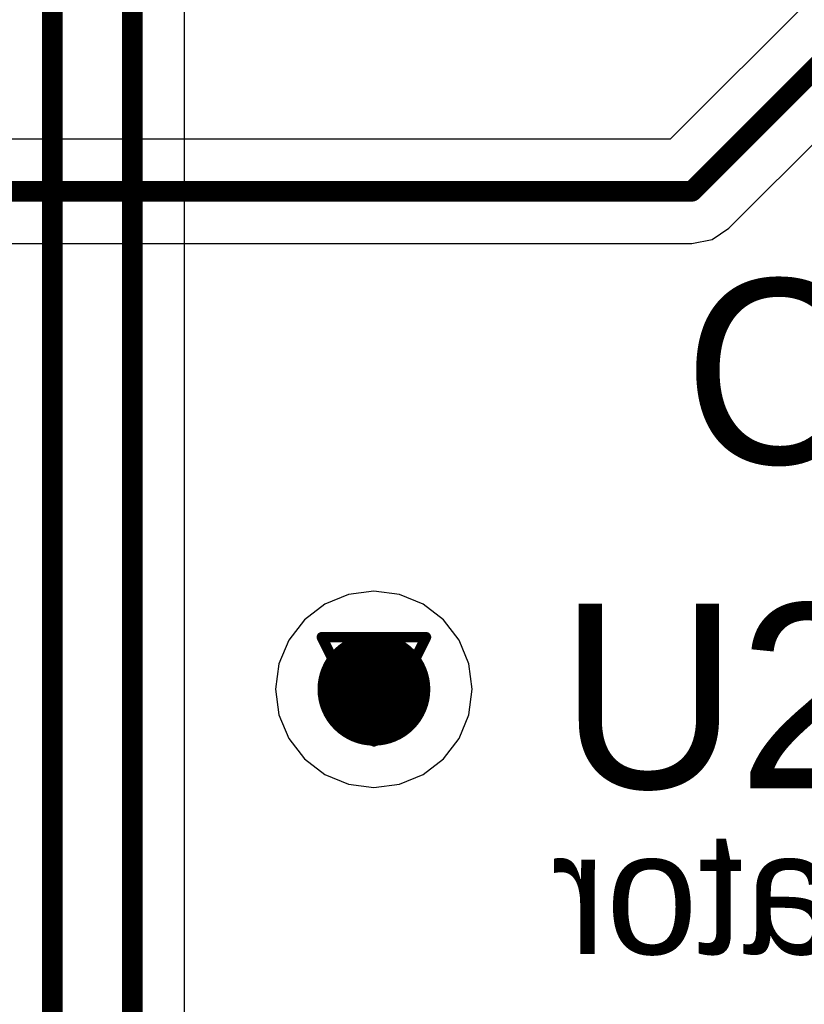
# Model space of a CAD drawing. Header units: millimetres. Extents: x 138 to 555, y 26 to 334.
# Tile 199 of 256: x 229.07 to 232.9, y 169.63 to 174.43. Entities that reach past the tile are written whole.
import ezdxf

# ---------------------------------------------------------------- set-up
doc = ezdxf.new("R2010")
doc.units = ezdxf.units.MM
for name, color, linetype in [('BottomLayer', 5, 'Continuous'), ('DrillDrawing', 1, 'Continuous'), ('Mechanical30', 56, 'Continuous'), ('MidLayer1', 16, 'Continuous'), ('MidLayer2', 76, 'Continuous'), ('MidLayer3', 90, 'Continuous'), ('MidLayer4', 156, 'Continuous'), ('MultiLayer', 9, 'Continuous'), ('TopLayer', 1, 'Continuous'), ('TopOverlay', 2, 'Continuous'), ('ViaHoleLayer', 16, 'Continuous')]:
    doc.layers.add(name, color=color, linetype=linetype)

msp = doc.modelspace()

# ---------------------------------------------------------------- linework, layer by layer
at = {"layer": 'BottomLayer'}
for p, q in [((234.8428, 176.445), (232.2464, 173.8487)), ((232.5323, 173.4135), (235.1286, 176.0099)), ((232.2464, 173.8487), (222.2433, 173.8487)), ((232.4496, 173.3583), (232.5323, 173.4135)), ((222.2433, 173.3389), (232.352, 173.3389)), ((232.352, 173.3389), (232.4496, 173.3583))]:
    msp.add_line(p, q, dxfattribs=at)
at = {"layer": 'BottomLayer', "const_width": 0.1}
for points in [[(232.352, 173.5938), (235.023, 176.2648)], [(221.8086, 173.5938), (232.352, 173.5938)]]:
    msp.add_lwpolyline(points, dxfattribs=at)
at = {"layer": 'BottomLayer'}
for points, const_width in [([(232.327, 173.5938, 1), (232.377, 173.5938, 1)], 0.05), ([(232.327, 173.5938, 1), (232.377, 173.5938, 1)], 0.05), ([(230.6639, 171.1664, 1), (230.9389, 171.1664, 1)], 0.275)]:
    msp.add_lwpolyline(points, format="xyb", close=True, dxfattribs=dict(at, const_width=const_width))
at = {"layer": 'DrillDrawing', "const_width": 0.0508}
for points in [[(230.5474, 171.4204), (231.0554, 171.4204)], [(230.5474, 171.4204), (230.8014, 170.9124)], [(230.8014, 170.9124), (231.0554, 171.4204)], [(230.649, 171.3188), (230.9538, 171.3188)], [(230.649, 171.3188), (230.8014, 171.014)], [(230.8014, 171.014), (230.9538, 171.3188)]]:
    msp.add_lwpolyline(points, dxfattribs=at)
at = {"layer": 'DrillDrawing', "const_width": 0.0254}
for points in [[(230.5347, 171.4204, 1), (230.5601, 171.4204, 1)], [(230.5347, 171.4204, 1), (230.5601, 171.4204, 1)], [(231.0427, 171.4204, 1), (231.0681, 171.4204, 1)], [(231.0427, 171.4204, 1), (231.0681, 171.4204, 1)], [(230.6363, 171.3188, 1), (230.6617, 171.3188, 1)], [(230.6363, 171.3188, 1), (230.6617, 171.3188, 1)], [(230.9411, 171.3188, 1), (230.9665, 171.3188, 1)], [(230.9411, 171.3188, 1), (230.9665, 171.3188, 1)], [(230.7887, 171.014, 1), (230.8141, 171.014, 1)], [(230.7887, 171.014, 1), (230.8141, 171.014, 1)], [(230.7887, 170.9124, 1), (230.8141, 170.9124, 1)], [(230.7887, 170.9124, 1), (230.8141, 170.9124, 1)]]:
    msp.add_lwpolyline(points, format="xyb", close=True, dxfattribs=at)
at = {"layer": 'MidLayer1'}
for p, q in [((230.8014, 171.6455), (230.6774, 171.6292)), ((230.9254, 171.6292), (230.8014, 171.6455)), ((230.6774, 171.6292), (230.5618, 171.5813)), ((231.0409, 171.5813), (230.9254, 171.6292)), ((230.5618, 171.5813), (230.4626, 171.5052)), ((231.1401, 171.5052), (231.0409, 171.5813)), ((230.4626, 171.5052), (230.3864, 171.406)), ((231.2163, 171.406), (231.1401, 171.5052)), ((230.3864, 171.406), (230.3386, 171.2904)), ((231.2641, 171.2904), (231.2163, 171.406)), ((230.3386, 171.2904), (230.3223, 171.1664)), ((231.2805, 171.1664), (231.2641, 171.2904)), ((230.3223, 171.1664), (230.3386, 171.0424)), ((231.2641, 171.0424), (231.2805, 171.1664)), ((230.3386, 171.0424), (230.3864, 170.9269)), ((231.2163, 170.9269), (231.2641, 171.0424)), ((230.3864, 170.9269), (230.4626, 170.8276)), ((231.1401, 170.8276), (231.2163, 170.9269)), ((230.4626, 170.8276), (230.5618, 170.7515)), ((231.0409, 170.7515), (231.1401, 170.8276)), ((230.5618, 170.7515), (230.6774, 170.7036)), ((230.9254, 170.7036), (231.0409, 170.7515)), ((230.6774, 170.7036), (230.8014, 170.6873)), ((230.8014, 170.6873), (230.9254, 170.7036))]:
    msp.add_line(p, q, dxfattribs=at)
at = {"layer": 'MidLayer1', "const_width": 0.275}
msp.add_lwpolyline([(230.6639, 171.1664, 1), (230.9389, 171.1664, 1)], format="xyb", close=True, dxfattribs=at)
at = {"layer": 'MidLayer2', "const_width": 0.275}
msp.add_lwpolyline([(230.6639, 171.1664, 1), (230.9389, 171.1664, 1)], format="xyb", close=True, dxfattribs=at)
at = {"layer": 'MidLayer3', "const_width": 0.275}
msp.add_lwpolyline([(230.6639, 171.1664, 1), (230.9389, 171.1664, 1)], format="xyb", close=True, dxfattribs=at)
at = {"layer": 'MidLayer4'}
for p, q in [((230.8014, 171.6455), (230.6774, 171.6292)), ((230.9254, 171.6292), (230.8014, 171.6455)), ((230.6774, 171.6292), (230.5618, 171.5813)), ((231.0409, 171.5813), (230.9254, 171.6292)), ((230.5618, 171.5813), (230.4626, 171.5052)), ((231.1401, 171.5052), (231.0409, 171.5813)), ((230.4626, 171.5052), (230.3864, 171.406)), ((231.2163, 171.406), (231.1401, 171.5052)), ((230.3864, 171.406), (230.3386, 171.2904)), ((231.2641, 171.2904), (231.2163, 171.406)), ((230.3386, 171.2904), (230.3223, 171.1664)), ((231.2805, 171.1664), (231.2641, 171.2904)), ((230.3223, 171.1664), (230.3386, 171.0424)), ((231.2641, 171.0424), (231.2805, 171.1664)), ((230.3386, 171.0424), (230.3864, 170.9269)), ((231.2163, 170.9269), (231.2641, 171.0424)), ((230.3864, 170.9269), (230.4626, 170.8276)), ((231.1401, 170.8276), (231.2163, 170.9269)), ((230.4626, 170.8276), (230.5618, 170.7515)), ((231.0409, 170.7515), (231.1401, 170.8276)), ((230.5618, 170.7515), (230.6774, 170.7036)), ((230.9254, 170.7036), (231.0409, 170.7515)), ((230.6774, 170.7036), (230.8014, 170.6873)), ((230.8014, 170.6873), (230.9254, 170.7036))]:
    msp.add_line(p, q, dxfattribs=at)
at = {"layer": 'MidLayer4', "const_width": 0.275}
msp.add_lwpolyline([(230.6639, 171.1664, 1), (230.9389, 171.1664, 1)], format="xyb", close=True, dxfattribs=at)
at = {"layer": 'MultiLayer', "const_width": 0.275}
msp.add_lwpolyline([(230.6639, 171.1664, 1), (230.9389, 171.1664, 1)], format="xyb", close=True, dxfattribs=at)
at = {"layer": 'TopLayer'}
msp.add_line((229.8787, 156.281), (229.8787, 192.6139), dxfattribs=at)
at = {"layer": 'TopLayer', "const_width": 0.1}
for points in [[(229.6238, 156.1754), (229.6238, 192.6139)], [(229.2337, 155.9633), (229.2337, 192.5207)]]:
    msp.add_lwpolyline(points, dxfattribs=at)
at = {"layer": 'TopLayer', "const_width": 0.275}
msp.add_lwpolyline([(230.6639, 171.1664, 1), (230.9389, 171.1664, 1)], format="xyb", close=True, dxfattribs=at)
at = {"layer": 'ViaHoleLayer', "const_width": 0.15}
msp.add_lwpolyline([(230.7264, 171.1664, 1), (230.8764, 171.1664, 1)], format="xyb", close=True, dxfattribs=at)

# ---------------------------------------------------------------- texts
at = {"layer": 'Mechanical30', "text_generation_flag": 2}
msp.add_text('.designator', height=0.599999, dxfattribs=at).set_placement((235.6358, 169.8752))
at = {"layer": 'TopOverlay'}
for s, p in [('C75', (232.3114, 172.2655)), ('U20', (231.7075, 170.6836))]:
    msp.add_text(s, height=0.9, dxfattribs=at).set_placement(p)

doc.saveas('drawing.dxf')
